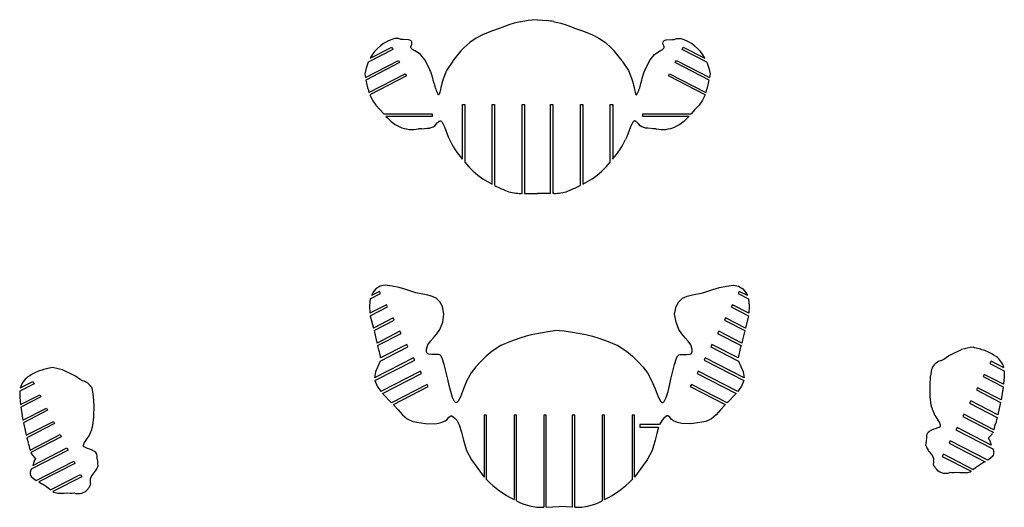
# Model space of a CAD drawing. Extents: x 1980 to 7619, y -7122 to 8570.
# Tile 9 of 12: x 2005 to 3588, y -2127 to -1343. Entities that reach past the tile are written whole.
import ezdxf

# ---------------------------------------------------------------- set-up
doc = ezdxf.new("R2010")
doc.units = 0

msp = doc.modelspace()

# ---------------------------------------------------------------- linework, layer by layer
at = {"color": 7, "linetype": 'Continuous'}
for p, q in [((2829, -1343.8), (2822.6, -1344.6)), ((2837.6, -1343.2), (2829, -1343.8)), ((2837.6, -1343.2), (2846.1, -1343.8)), ((2846.1, -1343.8), (2852.5, -1344.6)), ((2780, -1356), (2777.8, -1356.7)), ((2793.1, -1351.1), (2780, -1356)), ((2800, -1349), (2793.1, -1351.1)), ((2811.3, -1346.4), (2810.2, -1346.6)), ((2863.9, -1346.4), (2864.9, -1346.6)), ((2875.2, -1349), (2882, -1351.1)), ((2882, -1351.1), (2895.1, -1356)), ((2895.1, -1356), (2897.3, -1356.7)), ((2749.3, -1367.5), (2738.7, -1373.1)), ((2925.9, -1367.5), (2936.4, -1373.1)), ((2604.9, -1390.9), (2565.4, -1411.2)), ((2568.2, -1405.2), (2603.1, -1387.3)), ((2603.1, -1387.3), (2604.9, -1390.9)), ((3070.2, -1390.9), (3072, -1387.3)), ((3109.8, -1411.2), (3070.2, -1390.9)), ((3072, -1387.3), (3106.9, -1405.2)), ((2560.8, -1436), (2614.1, -1408.7)), ((2614.1, -1408.7), (2615.9, -1412.2)), ((2662.1, -1418.9), (2656.2, -1407.5)), ((3013, -1418.9), (3018.9, -1407.5)), ((3059.2, -1412.2), (3061.1, -1408.7)), ((3061.1, -1408.7), (3114.3, -1436)), ((2615.9, -1412.2), (2561.4, -1440.2)), ((2666.4, -1428.8), (2662.1, -1418.9)), ((2691.5, -1425), (2686.3, -1437.1)), ((2701.5, -1409.6), (2691.5, -1425)), ((2973.6, -1409.6), (2983.7, -1425)), ((2983.7, -1425), (2988.9, -1437.1)), ((3008.7, -1428.8), (3013, -1418.9)), ((3113.7, -1440.2), (3059.2, -1412.2)), ((2559.8, -1430), (2560.4, -1433.4)), ((2560.4, -1433.4), (2560.8, -1436)), ((2566.5, -1460), (2625, -1430)), ((2626.9, -1433.6), (2567.9, -1463.8)), ((2625, -1430), (2626.9, -1433.6)), ((2669.1, -1437.3), (2666.4, -1428.8)), ((3006.1, -1437.3), (3008.7, -1428.8)), ((3048.3, -1433.6), (3050.1, -1430)), ((3107.3, -1463.8), (3048.3, -1433.6)), ((3050.1, -1430), (3108.6, -1460)), ((3114.7, -1433.4), (3114.3, -1436)), ((3115.3, -1430), (3114.7, -1433.4)), ((2567.9, -1463.8), (2572.7, -1473.8)), ((3107.3, -1463.8), (3102.5, -1473.8)), ((2572.7, -1473.8), (2577.6, -1480.5)), ((2716.7, -1479.3), (2720.7, -1479.3)), ((2716.7, -1567.3), (2716.7, -1479.3)), ((2720.7, -1479.3), (2720.7, -1572.1)), ((2764.7, -1479.3), (2768.7, -1479.3)), ((2764.7, -1607.5), (2764.7, -1479.3)), ((2768.7, -1479.3), (2768.7, -1609.5)), ((2812.7, -1479.3), (2816.7, -1479.3)), ((2812.7, -1622.3), (2812.7, -1479.3)), ((2816.7, -1479.3), (2816.7, -1622.4)), ((2858.5, -1479.3), (2862.5, -1479.3)), ((2858.5, -1622.4), (2858.5, -1479.3)), ((2862.5, -1479.3), (2862.5, -1622.3)), ((2906.5, -1479.3), (2910.5, -1479.3)), ((2906.5, -1609.5), (2906.5, -1479.3)), ((2910.5, -1479.3), (2910.5, -1607.5)), ((2954.5, -1572.1), (2954.5, -1479.3)), ((2954.5, -1479.3), (2958.5, -1479.3)), ((2958.5, -1479.3), (2958.5, -1567.3)), ((3102.5, -1473.8), (3097.5, -1480.5)), ((2590.5, -1494.6), (2668.4, -1494.6)), ((2593.9, -1498.6), (2596.3, -1501.1)), ((2668.4, -1498.6), (2593.9, -1498.6)), ((2668.4, -1494.6), (2668.4, -1498.6)), ((3006.8, -1494.6), (3084.7, -1494.6)), ((3006.8, -1498.6), (3006.8, -1494.6)), ((3081.3, -1498.6), (3006.8, -1498.6)), ((3081.3, -1498.6), (3078.9, -1501.1)), ((2608.8, -1511.7), (2616, -1515.3)), ((2651.3, -1518.4), (2660, -1517.5)), ((3023.9, -1518.4), (3015.1, -1517.5)), ((3066.3, -1511.7), (3059.2, -1515.3)), ((2694, -1531.4), (2695.9, -1535.7)), ((2981.1, -1531.4), (2979.3, -1535.7)), ((2786.1, -1617.6), (2788.9, -1618.6)), ((2811.1, -1622.2), (2812.7, -1622.3)), ((2816.7, -1622.4), (2820.1, -1622.5)), ((2822.4, -1622.5), (2822.5, -1622.5)), ((2822.5, -1622.5), (2837.6, -1622.5)), ((2852.7, -1622.5), (2837.6, -1622.5)), ((2852.7, -1622.5), (2852.7, -1622.5)), ((2858.5, -1622.4), (2855, -1622.5)), ((2864.1, -1622.2), (2862.5, -1622.3)), ((2889, -1617.6), (2886.2, -1618.6)), ((2568.6, -1791.9), (2585.3, -1783.4)), ((2583.5, -1779.8), (2570.4, -1786.5)), ((2585.3, -1783.4), (2583.5, -1779.8)), ((3162, -1779.8), (3160.1, -1783.4)), ((3160.1, -1783.4), (3176.8, -1791.9)), ((3175.1, -1786.5), (3162, -1779.8)), ((2594.5, -1801.2), (2568, -1814.7)), ((2568.7, -1818.9), (2596.3, -1804.7)), ((2596.3, -1804.7), (2594.5, -1801.2)), ((3151, -1801.2), (3149.2, -1804.7)), ((3149.2, -1804.7), (3176.7, -1818.9)), ((3177.4, -1814.7), (3151, -1801.2)), ((2568.7, -1818.9), (2573.6, -1838.9)), ((3176.7, -1818.9), (3171.9, -1838.9)), ((2605.4, -1822.5), (2573.6, -1838.9)), ((2574.7, -1842.8), (2607.2, -1826.1)), ((2607.2, -1826.1), (2605.4, -1822.5)), ((3140, -1822.5), (3138.2, -1826.1)), ((3138.2, -1826.1), (3170.8, -1842.8)), ((3171.9, -1838.9), (3140, -1822.5)), ((2616.4, -1843.9), (2579.5, -1862.8)), ((2580.5, -1866.7), (2618.2, -1847.4)), ((2618.2, -1847.4), (2616.4, -1843.9)), ((3129.1, -1843.9), (3127.3, -1847.4)), ((3127.3, -1847.4), (3164.9, -1866.7)), ((3166, -1862.8), (3129.1, -1843.9)), ((2627.3, -1865.2), (2585.3, -1886.8)), ((2629.2, -1868.8), (2627.3, -1865.2)), ((3118.1, -1865.2), (3116.3, -1868.8)), ((3160.2, -1886.8), (3118.1, -1865.2)), ((2584.5, -1891.7), (2629.2, -1868.8)), ((3116.3, -1868.8), (3161, -1891.7)), ((3502.7, -1881.1), (3519.7, -1873.4)), ((3574.3, -1884.1), (3575, -1884.7)), ((2638.3, -1886.6), (2575.6, -1918.8)), ((2576, -1923), (2640.1, -1890.1)), ((2640.1, -1890.1), (2638.3, -1886.6)), ((3107.2, -1886.6), (3105.4, -1890.1)), ((3105.4, -1890.1), (3169.4, -1923)), ((3169.9, -1918.8), (3107.2, -1886.6)), ((3567.2, -1891.9), (3565.3, -1895.4)), ((3565.3, -1895.4), (3588.3, -1907.2)), ((3587.6, -1902.4), (3567.2, -1891.9)), ((2090.4, -1913.7), (2073.5, -1906)), ((2649.2, -1907.9), (2585.8, -1940.5)), ((2588.5, -1943.6), (2651.1, -1911.5)), ((2651.1, -1911.5), (2649.2, -1907.9)), ((3096.2, -1907.9), (3094.4, -1911.5)), ((3094.4, -1911.5), (3156.9, -1943.6)), ((3159.7, -1940.5), (3096.2, -1907.9)), ((3468.9, -1930.8), (3469.6, -1915.8)), ((3556.2, -1913.2), (3554.4, -1916.8)), ((3587, -1929), (3556.2, -1913.2)), ((2027.8, -1928.1), (2004.9, -1939.9)), ((2005.6, -1935), (2026, -1924.5)), ((2018.9, -1916.7), (2018.1, -1917.3)), ((2026, -1924.5), (2027.8, -1928.1)), ((2660.2, -1929.3), (2603, -1958.6)), ((2662, -1932.8), (2660.2, -1929.3)), ((3085.3, -1929.3), (3083.4, -1932.8)), ((3142.5, -1958.6), (3085.3, -1929.3)), ((3469, -1948.9), (3468.9, -1930.8)), ((3554.4, -1916.8), (3586.6, -1933.3)), ((3588.2, -1917.2), (3587, -1929)), ((2006.2, -1961.7), (2037, -1945.9)), ((2037, -1945.9), (2038.8, -1949.4)), ((2588.5, -1943.6), (2603, -1958.6)), ((2605.8, -1961.7), (2662, -1932.8)), ((3083.4, -1932.8), (3139.6, -1961.7)), ((3156.9, -1943.6), (3142.5, -1958.6)), ((3545.2, -1934.6), (3543.4, -1938.1)), ((3543.4, -1938.1), (3582.4, -1958.1)), ((3583.3, -1954.1), (3545.2, -1934.6)), ((3586.1, -1936.7), (3583.3, -1954)), ((3586.6, -1933.3), (3586.1, -1936.7)), ((2005, -1949.8), (2006.2, -1961.7)), ((2038.8, -1949.4), (2006.6, -1965.9)), ((2124.3, -1963.4), (2123.5, -1948.5)), ((2124.2, -1981.5), (2124.3, -1963.4)), ((3471, -1962.8), (3469, -1948.9)), ((3471.9, -1966.2), (3471, -1962.8)), ((3534.3, -1955.9), (3532.5, -1959.5)), ((3532.5, -1959.5), (3576.9, -1982.3)), ((3577.8, -1978.3), (3534.3, -1955.9)), ((3582.4, -1958.1), (3580.1, -1967.8)), ((3583.3, -1954), (3583.3, -1954.1)), ((2006.6, -1965.9), (2007, -1969.3)), ((2007, -1969.3), (2009.8, -1986.6)), ((2009.8, -1986.8), (2047.9, -1967.2)), ((2049.7, -1970.8), (2010.8, -1990.8)), ((2047.9, -1967.2), (2049.7, -1970.8)), ((2755.8, -1978.6), (2751.8, -1978.6)), ((2751.8, -1978.6), (2751.8, -2078.1)), ((2755.8, -2082.6), (2755.8, -1978.6)), ((2803.8, -1978.6), (2799.8, -1978.6)), ((2799.8, -1978.6), (2799.8, -2114.3)), ((2803.8, -2116.3), (2803.8, -1978.6)), ((2851.8, -1978.6), (2847.8, -1978.6)), ((2847.8, -1978.6), (2847.8, -2126.6)), ((2851.8, -2126.4), (2851.8, -1978.6)), ((2897.6, -1978.6), (2893.6, -1978.6)), ((2893.6, -1978.6), (2893.6, -2126.4)), ((2897.6, -2126.6), (2897.6, -1978.6)), ((2945.6, -1978.6), (2941.6, -1978.6)), ((2941.6, -1978.6), (2941.6, -2116.3)), ((2945.6, -2114.3), (2945.6, -1978.6)), ((2993.6, -1978.6), (2989.6, -1978.6)), ((2989.6, -1978.6), (2989.6, -2082.6)), ((2993.6, -2078.1), (2993.6, -1978.6)), ((3523.3, -1977.3), (3521.5, -1980.8)), ((3571.6, -2002.1), (3523.3, -1977.3)), ((3580.1, -1967.8), (3577.8, -1978.3)), ((2009.8, -1986.6), (2009.8, -1986.8)), ((2010.8, -1990.8), (2013.1, -2000.4)), ((2015.4, -2010.9), (2058.9, -1988.6)), ((2060.7, -1992.1), (2016.3, -2014.9)), ((2058.9, -1988.6), (2060.7, -1992.1)), ((2122.2, -1995.4), (2124.2, -1981.5)), ((3033.8, -1993.8), (3002.1, -1993.8)), ((3002.1, -1993.8), (3002.1, -1997.8)), ((3521.5, -1980.8), (3570.4, -2005.9)), ((3576, -1986), (3574.6, -1991.3)), ((3576.9, -1982.3), (3576, -1986)), ((2013.1, -2000.4), (2015.4, -2010.9)), ((2021.5, -2034.7), (2069.8, -2009.9)), ((2069.8, -2009.9), (2071.7, -2013.5)), ((2121.3, -1998.8), (2122.2, -1995.4)), ((3002.1, -1997.8), (3032.2, -1997.8)), ((3512.4, -1998.6), (3510.5, -2002.2)), ((3510.5, -2002.2), (3569.7, -2032.6)), ((3567.1, -2026.7), (3512.4, -1998.6)), ((3570.4, -2005.9), (3569.7, -2007.5)), ((2016.3, -2014.9), (2017.2, -2018.6)), ((2017.2, -2018.6), (2018.5, -2023.9)), ((2071.7, -2013.5), (2022.8, -2038.5)), ((3462.3, -2027.3), (3462.7, -2024.3)), ((3462.7, -2024.3), (3463, -2020.2)), ((3463, -2020.2), (3463.9, -2015.1)), ((3501.4, -2020), (3499.6, -2023.6)), ((3499.6, -2023.6), (3557.7, -2053.4)), ((3561.7, -2050.9), (3501.4, -2020)), ((2022.8, -2038.5), (2023.5, -2040.1)), ((2082.6, -2034.8), (2023.4, -2065.2)), ((2026.1, -2059.3), (2080.8, -2031.3)), ((2080.8, -2031.3), (2082.6, -2034.8)), ((3490.5, -2041.3), (3488.6, -2044.9)), ((3539.1, -2066.3), (3490.5, -2041.3)), ((3569.7, -2032.6), (3571.4, -2037.4)), ((2031.5, -2083.6), (2091.7, -2052.6)), ((2093.6, -2056.2), (2035.5, -2086)), ((2091.7, -2052.6), (2093.6, -2056.2)), ((2130.2, -2052.8), (2129.3, -2047.7)), ((2130.5, -2056.9), (2130.2, -2052.8)), ((2130.9, -2059.9), (2130.5, -2056.9)), ((3488.6, -2044.9), (3535.2, -2068.8)), ((2023.4, -2065.2), (2021.8, -2070)), ((2054.1, -2098.9), (2102.7, -2074)), ((2102.7, -2074), (2104.5, -2077.5)), ((3481.7, -2067.9), (3480.4, -2066.5)), ((3527.3, -2071.2), (3523.7, -2071.6)), ((2104.5, -2077.5), (2058, -2101.4)), ((2065.9, -2103.8), (2069.4, -2104.2)), ((2111.4, -2100.5), (2112.8, -2099.2))]:
    msp.add_line(p, q, dxfattribs=at)
at = {"color": 7, "linetype": 'Continuous', "flags": 128}
for points in [[(2777.8, -1356.7), (2763.4, -1361.8), (2749.3, -1367.5)], [(2810.2, -1346.6), (2805.1, -1347.7), (2800, -1349), (2800, -1349), (2800, -1349), (2800, -1349)], [(2864.9, -1346.6), (2870.1, -1347.7), (2875.1, -1349), (2875.1, -1349), (2875.2, -1349), (2875.2, -1349)], [(2897.3, -1356.7), (2911.7, -1361.8), (2925.9, -1367.5)], [(2621.6, -1375), (2617.8, -1374.9), (2613.9, -1373.7), (2610.9, -1373.4), (2607.9, -1373.2)], [(2635.7, -1381.2), (2635.4, -1379), (2634.9, -1378.1), (2634.2, -1377.2), (2632.4, -1376), (2630.3, -1375.4), (2621.6, -1375)], [(2738.7, -1373.1), (2728.5, -1380.1), (2719.1, -1388.3)], [(2936.4, -1373.1), (2946.7, -1380.1), (2956.1, -1388.3)], [(3039.4, -1381.2), (3039.7, -1379), (3040.2, -1378.1), (3040.9, -1377.2), (3042.7, -1376), (3044.8, -1375.4), (3053.5, -1375)], [(3053.5, -1375), (3057.4, -1374.9), (3061.2, -1373.7), (3064.2, -1373.4), (3067.3, -1373.2)], [(2640.6, -1393.5), (2639.9, -1393.1), (2638.7, -1392.3), (2637.8, -1391.8), (2637.2, -1391.4), (2635.6, -1390.2), (2634.2, -1388.8), (2633.9, -1387.8), (2633.9, -1386.8), (2634.5, -1385), (2635.4, -1383.2), (2635.7, -1381.2)], [(2656.2, -1407.5), (2649.4, -1399.4), (2640.6, -1393.5)], [(3018.9, -1407.5), (3025.7, -1399.4), (3034.6, -1393.5)], [(3034.6, -1393.5), (3035.2, -1393.1), (3036.5, -1392.3), (3037.3, -1391.8), (3037.9, -1391.4), (3039.5, -1390.2), (3040.9, -1388.8), (3041.3, -1387.8), (3041.3, -1386.8), (3040.6, -1385), (3039.8, -1383.2), (3039.4, -1381.2)], [(2565.4, -1411.2), (2561.8, -1421.3), (2559.8, -1430)], [(3109.8, -1411.2), (3113.3, -1421.3), (3115.3, -1430)], [(2671.5, -1445.7), (2669.9, -1440.2), (2669.1, -1437.3)], [(2686.3, -1437.1), (2684.8, -1441.9), (2683.7, -1445.6)], [(2988.9, -1437.1), (2990.3, -1441.9), (2991.4, -1445.6)], [(3003.7, -1445.7), (3005.2, -1440.2), (3006.1, -1437.3)], [(2683.7, -1445.6), (2683, -1448.3), (2682, -1452.4), (2681.4, -1455.4), (2680.9, -1457.5), (2680.4, -1459.9), (2679.3, -1463.2), (2678.9, -1463.6), (2678.6, -1463.8), (2678.4, -1463.8), (2678.3, -1463.8), (2678, -1463.7), (2677.7, -1463.5)], [(2991.4, -1445.6), (2992.1, -1448.3), (2993.1, -1452.4), (2993.8, -1455.4), (2994.2, -1457.5), (2994.7, -1459.9), (2995.8, -1463.2), (2996.3, -1463.6), (2996.6, -1463.8), (2996.7, -1463.8), (2996.8, -1463.8), (2997.1, -1463.7), (2997.4, -1463.5)], [(2577.6, -1480.5), (2584.2, -1487.4), (2590.5, -1494.6)], [(3097.5, -1480.5), (3090.9, -1487.4), (3084.7, -1494.6)], [(2596.3, -1501.1), (2602.3, -1506.8), (2608.8, -1511.7)], [(3078.9, -1501.1), (3072.9, -1506.8), (3066.3, -1511.7)], [(2660, -1517.5), (2662.5, -1517.4), (2663.9, -1517.3), (2665.1, -1517.1), (2669.8, -1515.6), (2672.5, -1513.6), (2674.8, -1511.1), (2677, -1508.6)], [(2677, -1508.6), (2677.3, -1508.4), (2677.8, -1507.9), (2678.6, -1507.1), (2679.4, -1506.5), (2680.4, -1506), (2680.9, -1505.9), (2681.5, -1505.9), (2682.5, -1506.3), (2684.1, -1507.7), (2687.9, -1515.3), (2694, -1531.4)], [(2998.1, -1508.6), (2997.8, -1508.4), (2997.4, -1507.9), (2996.5, -1507.1), (2995.7, -1506.5), (2994.7, -1506), (2994.2, -1505.9), (2993.7, -1505.9), (2992.7, -1506.3), (2991.1, -1507.7), (2987.2, -1515.3), (2981.1, -1531.4)], [(3015.1, -1517.5), (3012.6, -1517.4), (3011.2, -1517.3), (3010.1, -1517.1), (3005.3, -1515.6), (3002.6, -1513.6), (3000.4, -1511.1), (2998.1, -1508.6)], [(2820.1, -1622.5), (2821.2, -1622.5), (2822.4, -1622.5)], [(2855, -1622.5), (2853.9, -1622.5), (2852.7, -1622.5)], [(2872.7, -1842.4), (2865.2, -1843.3), (2854.6, -1844.8), (2842.5, -1846.7), (2830.3, -1849), (2819.3, -1851.7), (2809.1, -1854.7), (2794, -1860.2), (2778.8, -1867), (2764.5, -1876), (2755.1, -1884), (2746.4, -1892.5), (2738.2, -1901.1), (2730.8, -1910.9), (2724.2, -1922.9), (2718.6, -1936.6), (2713.7, -1949), (2709.8, -1956.3), (2709.1, -1957.2), (2708.4, -1957.8), (2707.7, -1958.2), (2707, -1958.4), (2706.4, -1958.3), (2705.2, -1957.7), (2704.2, -1956.6), (2701, -1950.2), (2698, -1940.5), (2695.7, -1931.1), (2693.3, -1920.9), (2687.6, -1897.3), (2684.4, -1887), (2682.2, -1883.1), (2680.4, -1881.9), (2678.2, -1881.3), (2673, -1881.1), (2667.5, -1881.3), (2662.7, -1880.8), (2661, -1879.9), (2659.8, -1878.4), (2659.1, -1875.7), (2659.2, -1872.4), (2661.4, -1865.6), (2665.4, -1859.7), (2670.2, -1854.4), (2675.9, -1848.1), (2680.4, -1841), (2685.1, -1829.1), (2687.2, -1816.5), (2684.9, -1804.2), (2680.6, -1796.6), (2674.6, -1790.6), (2667.1, -1787.2), (2658.8, -1785.4), (2642.1, -1781.9), (2625.9, -1776.8), (2615.1, -1773.7), (2604, -1771.3), (2592.7, -1770), (2584.4, -1771.2), (2577.4, -1775.9), (2573.3, -1780.9), (2570.4, -1786.5)], [(2872.7, -1842.4), (2880.3, -1843.3), (2890.9, -1844.8), (2903, -1846.7), (2915.1, -1849), (2926.2, -1851.7), (2936.3, -1854.7), (2951.5, -1860.2), (2966.7, -1867), (2981, -1876), (2990.4, -1884), (2999.1, -1892.5), (3007.2, -1901.1), (3014.7, -1910.9), (3021.2, -1922.9), (3026.9, -1936.6), (3031.8, -1949), (3035.6, -1956.3), (3036.3, -1957.2), (3037, -1957.8), (3037.7, -1958.2), (3038.4, -1958.4), (3039.1, -1958.3), (3040.2, -1957.7), (3041.3, -1956.6), (3044.4, -1950.2), (3047.5, -1940.5), (3049.8, -1931.1), (3052.2, -1920.9), (3057.9, -1897.3), (3061, -1887), (3063.3, -1883.1), (3065, -1881.9), (3067.2, -1881.3), (3072.5, -1881.1), (3078, -1881.3), (3082.7, -1880.8), (3084.5, -1879.9), (3085.7, -1878.4), (3086.4, -1875.7), (3086.2, -1872.4), (3084, -1865.6), (3080.1, -1859.7), (3075.2, -1854.4), (3069.6, -1848.1), (3065, -1841), (3060.4, -1829.1), (3058.2, -1816.5), (3060.6, -1804.2), (3064.8, -1796.6), (3070.8, -1790.6), (3078.4, -1787.2), (3086.7, -1785.4), (3103.3, -1781.9), (3119.5, -1776.8), (3130.4, -1773.7), (3141.4, -1771.3), (3152.8, -1770), (3161, -1771.2), (3168.1, -1775.9), (3172.2, -1780.9), (3175.1, -1786.5)], [(2568.6, -1791.9), (2567.3, -1803.2), (2568, -1814.7)], [(3176.8, -1791.9), (3178.2, -1803.2), (3177.4, -1814.7)], [(2574.7, -1842.8), (2578.2, -1857.7), (2579.5, -1862.8)], [(3170.8, -1842.8), (3167.2, -1857.7), (3166, -1862.8)], [(3487.2, -1890.9), (3491.2, -1888.6), (3495, -1886.1), (3498.8, -1883.5), (3502.7, -1881.1)], [(2584.5, -1891.7), (2580.9, -1900.4), (2577.1, -1909.3), (2575.6, -1918.8)], [(3161, -1891.7), (3164.6, -1900.4), (3168.4, -1909.3), (3169.9, -1918.8)], [(2105.9, -1923.5), (2101.9, -1921.2), (2098.1, -1918.7), (2094.3, -1916.1), (2090.4, -1913.7)], [(3588.3, -1907.2), (3588.4, -1912), (3588.2, -1917.2)], [(2576, -1923), (2579.7, -1932.2), (2585.8, -1940.5)], [(3169.4, -1923), (3165.8, -1932.2), (3159.7, -1940.5)], [(2004.9, -1939.9), (2004.8, -1944.6), (2005, -1949.8)], [(2605.8, -1961.7), (2606.7, -1962.6), (2613.5, -1970.2), (2620.2, -1978), (2627.8, -1984.6), (2636.9, -1988.6), (2646.9, -1990.7), (2661.2, -1992.5), (2675.5, -1992), (2682.5, -1990.5), (2689.1, -1987.9), (2692.4, -1985.4), (2695.2, -1982), (2696.6, -1980.6), (2698.2, -1979.9), (2699.8, -1980), (2702.2, -1981.3), (2704.5, -1983.3), (2707.6, -1986.8), (2711.7, -1994), (2715.6, -2006.2), (2718.4, -2019.1), (2723.5, -2035.7), (2731.7, -2050.6), (2741.4, -2064.6), (2751.8, -2078.1)], [(3139.6, -1961.7), (3138.8, -1962.6), (3132, -1970.2), (3125.2, -1978), (3117.7, -1984.6), (3108.5, -1988.6), (3098.5, -1990.7), (3084.3, -1992.5), (3070, -1992), (3062.9, -1990.5), (3056.3, -1987.9), (3053.1, -1985.4), (3050.3, -1982), (3048.8, -1980.6), (3047.3, -1979.9), (3045.7, -1980), (3043.3, -1981.3), (3041, -1983.3), (3037.9, -1986.8), (3033.8, -1993.8)], [(3479.4, -1999.4), (3481.6, -1998.6), (3483.7, -1997.7), (3485.3, -1996.8), (3485.6, -1996.4), (3485.8, -1995.9), (3485.9, -1995.3), (3485.8, -1994.2), (3483.9, -1989.9), (3481.4, -1986)], [(3032.2, -1997.8), (3029.4, -2008.3), (3027.1, -2019.1), (3022, -2035.7), (3013.8, -2050.6), (3004, -2064.6), (2993.6, -2078.1)], [(3463.9, -2015.1), (3464, -2012), (3464.4, -2009), (3465.8, -2006.2), (3468.1, -2004.2), (3471.8, -2002.3), (3475.4, -2000.9), (3479.4, -1999.4)], [(2113.8, -2032.1), (2111.6, -2031.3), (2109.5, -2030.3), (2107.9, -2029.5), (2107.6, -2029.1), (2107.3, -2028.6), (2107.2, -2027.9), (2107.4, -2026.8), (2109.2, -2022.6), (2111.8, -2018.7)], [(3563.1, -2015.3), (3563, -2015.8), (3563, -2016.2), (3563.1, -2016.6), (3563.4, -2017), (3564.4, -2018.4), (3565.7, -2021.6), (3567.1, -2026.7)], [(2129.3, -2047.7), (2129.2, -2044.6), (2128.7, -2041.6), (2127.4, -2038.9), (2125.1, -2036.9), (2121.3, -2035), (2117.8, -2033.5), (2113.8, -2032.1)], [(2030.1, -2047.9), (2030.2, -2048.4), (2030.1, -2048.8), (2030, -2049.2), (2029.8, -2049.6), (2028.7, -2051), (2027.4, -2054.2), (2026.1, -2059.3)], [(3475.9, -2060.9), (3475.9, -2060.9), (3475.8, -2060.9), (3475.8, -2060.9), (3475.8, -2060.9), (3475.8, -2060.9), (3475.8, -2060.8), (3475.6, -2060.5), (3475.5, -2060.1), (3475.2, -2059.3), (3474.5, -2057.5)], [(3557.7, -2053.4), (3554.9, -2055), (3551.7, -2056.7)], [(3570.1, -2044.3), (3566.2, -2048), (3561.7, -2050.9)], [(3476.7, -2062.1), (3476.1, -2061.3), (3476.1, -2061.2), (3476, -2061.1), (3476, -2061), (3476.1, -2060.9), (3476.1, -2060.7), (3476.1, -2060.7), (3476.1, -2060.7), (3476.1, -2060.7), (3476.1, -2060.7), (3476.1, -2060.7), (3476.1, -2060.7), (3476.1, -2060.7), (3475.9, -2060.9)], [(3523.7, -2071.6), (3517, -2071.3), (3510.8, -2071), (3507.3, -2071.2), (3503.9, -2071.3), (3500.6, -2071)], [(2023.1, -2077), (2026.9, -2080.7), (2031.5, -2083.6)], [(2035.5, -2086), (2038.3, -2087.6), (2041.5, -2089.4)], [(2117.3, -2093.5), (2117.3, -2093.5), (2117.3, -2093.5), (2117.3, -2093.5), (2117.4, -2093.5), (2117.4, -2093.5), (2117.4, -2093.5), (2117.5, -2093.2), (2117.7, -2092.7), (2118, -2091.9), (2118.7, -2090.2)], [(2069.4, -2104.2), (2076.1, -2103.9), (2082.4, -2103.6), (2085.9, -2103.8), (2089.3, -2103.9), (2092.6, -2103.7)], [(2116.4, -2094.7), (2117, -2094), (2117.1, -2093.9), (2117.1, -2093.8), (2117.1, -2093.6), (2117.1, -2093.5), (2117.1, -2093.4), (2117.1, -2093.4), (2117.1, -2093.4), (2117.1, -2093.4), (2117.1, -2093.4), (2117.1, -2093.4), (2117.1, -2093.4), (2117.1, -2093.4), (2117.3, -2093.5)], [(2851.8, -2126.4), (2861.6, -2125.8), (2872.7, -2125.5)], [(2893.6, -2126.4), (2883.9, -2125.8), (2872.7, -2125.5)]]:
    msp.add_lwpolyline(points, dxfattribs=at)
at = {"color": 7, "linetype": 'Continuous'}
for centre, radius, start, end in [((2844.7, -1522.2), 178.9, 97.0724, 100.7558), ((2830.5, -1522.3), 179.1, 79.2468, 82.9273), ((2626.6, -1437), 66.4, 106.3666, 151.4439), ((3048.6, -1437), 66.4, 28.5567, 73.6331), ((2846.8, -1511.6), 177.5, 136.0065, 144.9206), ((2828.3, -1511.6), 177.5, 35.0812, 43.9928), ((2718.9, -1410), 160.3, 190.8301, 198.1601), ((2956.2, -1410), 160.4, 341.8406, 349.1695), ((2729.6, -1435.2), 59.1, 190.2579, 208.6179), ((2945.5, -1435.2), 59.1, 331.3828, 349.7418), ((2636.5, -1469.2), 50.5, 245.9959, 281.3566), ((2661.8, -1768.7), 250.5, 92.4156, 93.5204), ((3013.3, -1768.8), 250.6, 86.4798, 87.5842), ((3038.6, -1469.2), 50.5, 258.6439, 294.0045), ((2819.2, -1477.2), 136.5, 205.3889, 221.3214), ((2855.9, -1477.2), 136.5, 318.679, 334.6109), ((2823.1, -1490.4), 131, 218.5824, 235.9867), ((2852, -1490.4), 131, 304.0133, 321.4178), ((2881, -1385.7), 250.4, 238.4104, 242.3252), ((2794.1, -1385.7), 250.4, 297.6748, 301.5896), ((2859.8, -1435.3), 196.6, 242.3966, 247.9939), ((2815.4, -1435.3), 196.5, 292.0059, 297.6039), ((2810, -1558.8), 63.5, 250.635, 270.9962), ((2865.2, -1558.8), 63.5, 269.0033, 289.3667), ((2421.4, -1915), 166.3, 9.7775, 16.8769), ((3324.1, -1915), 166.3, 163.1228, 170.2235), ((3545.6, -1954.5), 85.2, 95.0533, 107.7448), ((3486.6, -2093.5), 229.7, 72.0945, 77.0335), ((3525.1, -1955.4), 86.6, 55.3876, 68.2259), ((3493.2, -1914), 23.9, 104.4925, 149.4582), ((3558.4, -1909.8), 30.2, 14.3361, 56.5023), ((2068.1, -1988), 86.6, 111.7762, 124.6114), ((2106.6, -2126.1), 229.6, 102.966, 107.9061), ((2047.5, -1987.1), 85.1, 72.2543, 84.9477), ((3515.9, -1918.4), 46.3, 159.0579, 176.8282), ((2034.8, -1942.5), 30.2, 123.4983, 165.663), ((2100, -1946.6), 23.9, 30.5421, 75.5078), ((2077.3, -1951), 46.3, 3.1782, 20.9366), ((3523.3, -1953.8), 52.9, 193.575, 217.5711), ((3194.2, -1890.6), 393.5, 343.5404, 345.1721), ((2069.9, -1986.4), 52.9, 322.4292, 346.4248), ((3530.7, -1981.2), 47, 313.4371, 325.9277), ((2399.4, -1923.1), 394, 194.8295, 196.4592), ((2062.5, -2013.8), 47.1, 214.0767, 226.558), ((3505, -2012.2), 45.3, 199.3488, 213.5445), ((3456.5, -2052.5), 18.7, 344.3935, 54.8202), ((3561.8, -2039.3), 9.74, 328.4734, 11.119), ((3585.7, -2114.6), 67.2, 120.4126, 133.9499), ((2031.4, -2071.9), 9.74, 168.8837, 211.5232), ((2136.6, -2085.2), 18.7, 125.1797, 195.6065), ((2088.1, -2044.9), 45.3, 326.4576, 340.6491), ((3532.8, -2020), 70.2, 216.8958, 221.6082), ((3494.2, -2051.1), 20.9, 233.2503, 287.6034), ((3522.2, -2039.7), 31.8, 279.3196, 294.1673), ((2007.5, -2147.3), 67.2, 46.0505, 59.587), ((2871.9, -1967.6), 163.4, 224.744, 243.8299), ((2873.5, -1967.6), 163.4, 296.1703, 315.2559), ((2071, -2072.4), 31.8, 245.8298, 260.6855), ((2098.9, -2083.8), 20.9, 252.3955, 306.7508), ((2060.3, -2052.6), 70.2, 318.3938, 323.1033), ((2844.4, -2042.6), 84.1, 241.1472, 272.3167), ((2901, -2042.6), 84.1, 267.6827, 298.8534)]:
    msp.add_arc(centre, radius, start, end, dxfattribs=at)

doc.saveas('drawing.dxf')
